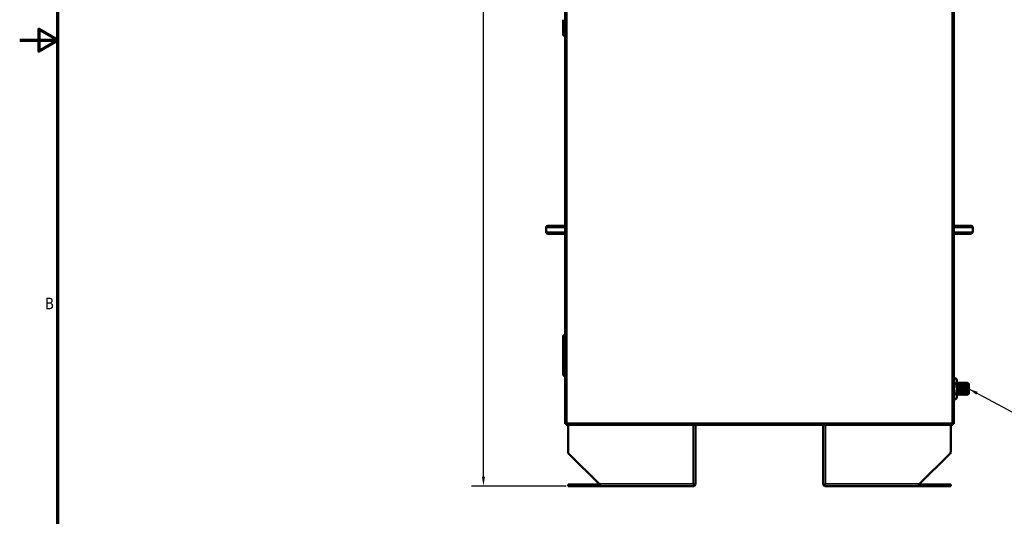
# Model space of a CAD drawing. Header units: inches. Extents: x 1 to 203, y 4 to 128.
# Tile 10 of 66: x 1 to 62, y 36 to 67. Entities that reach past the tile are written whole.
import ezdxf

# ---------------------------------------------------------------- set-up
doc = ezdxf.new("R2010")
doc.units = ezdxf.units.IN
doc.header["$LTSCALE"] = 6
doc.header["$MEASUREMENT"] = 0
for name, color, linetype, lineweight in [('Border (ANSI)', 7, 'Continuous', 70), ('Dimension (ANSI)', 7, 'Continuous', 25), ('Symbol (ANSI)', 7, 'Continuous', 25), ('Visible (ANSI)', 7, 'Continuous', 50), ('Visible Narrow (ANSI)', 7, 'Continuous', 35)]:
    doc.layers.add(name, color=color, linetype=linetype, lineweight=lineweight)
doc.styles.add('Dimension Text', font='tahoma.ttf')
doc.styles.add('Note Text (ANSI)', font='tahoma.ttf')
doc.dimstyles.new('Default (ANSI)$7', dxfattribs={"dimscale": 6, "dimtxt": 0.12, "dimasz": 0.098425, "dimexe": 0.125, "dimexo": 0.0625, "dimgap": 0.031496, "dimtad": 0, "dimtih": 1, "dimtoh": 1, "dimrnd": 1e-08, "dimzin": 4, "dimdsep": 46, "dimtxsty": 'Note Text (ANSI)', "dimcen": 0.09, "dimdle": 0.393701, "dimclrd": 256, "dimclre": 256, "dimclrt": 256, "dimadec": 0, "dimazin": 1, "dimtfac": 1, "dimtofl": 0, "dimtmove": 0, "dimatfit": 3, "dimfxl": 1, "dimtolj": 1, "dimtzin": 4, "dimlwd": -1, "dimlwe": -1, "dimarcsym": 0})
doc.dimstyles.new('Dual Dimension', dxfattribs={"dimscale": 6, "dimtxt": 0.12, "dimasz": 0.098425, "dimexe": 0.125, "dimexo": 0.0625, "dimgap": 0.031496, "dimtad": 0, "dimtih": 1, "dimtoh": 1, "dimrnd": 1e-08, "dimzin": 4, "dimdsep": 46, "dimtxsty": 'Dimension Text', "dimcen": 0.09, "dimdle": 0.393701, "dimclrd": 256, "dimclre": 256, "dimclrt": 256, "dimadec": 0, "dimazin": 1, "dimtfac": 1, "dimtofl": 0, "dimtmove": 0, "dimatfit": 3, "dimfxl": 1, "dimtolj": 1, "dimtzin": 4, "dimlwd": -1, "dimlwe": -1, "dimarcsym": 0})

# ---------------------------------------------------------------- blocks, each defined once
blk = doc.blocks.new('Borders Default Border')
at = {"layer": 'Border (ANSI)', "flags": 128}
for points in [[(0.5, 1), (0.5, 21), (33.5, 21), (33.5, 1), (0.5, 1)], [(0.1, 11), (0.5, 11), (0.3, 11.115), (0.3, 10.885), (0.5, 11)]]:
    blk.add_lwpolyline(points, dxfattribs=at)
at = {"layer": 'Border (ANSI)', "insert": (0.363, 8.19), "char_height": 0.12, "attachment_point": 7, "style": 'Dimension Text'}
blk.add_mtext('B', dxfattribs=at)
blk = doc.blocks.new('*D9')
at = {"layer": 'Defpoints', "color": 0, "transparency": 16777216}
for p in [(29.681, 114.287), (34.875, 114.287), (35.235, 38.057)]:
    blk.add_point(p, dxfattribs=at)
at = {"layer": 'Dimension (ANSI)', "transparency": 16777216}
for p, q in [((34.5, 114.287), (28.931, 114.287)), ((29.681, 113.697), (29.681, 77.773)), ((29.681, 38.648), (29.681, 74.54)), ((34.86, 38.057), (28.931, 38.057))]:
    blk.add_line(p, q, dxfattribs=at)
for points in [[(29.582, 113.697), (29.779, 113.697), (29.681, 114.287)], [(29.582, 38.648), (29.779, 38.648), (29.681, 38.057)]]:
    blk.add_solid(points, dxfattribs=at)
at = {"layer": 'Dimension (ANSI)', "transparency": 16777216, "insert": (29.681, 76.156), "char_height": 0.72, "attachment_point": 5, "style": 'Dimension Text'}
blk.add_mtext('\\A1;{\\H3.0x;(}\\S76.23^ 1936.3 mm;{\\H3.0x;)}', dxfattribs=at)

msp = doc.modelspace()

# ---------------------------------------------------------------- linework, layer by layer
at = {"layer": 'Visible (ANSI)'}
for p, q in [((34.801, 41.963), (34.801, 114.213)), ((59.184, 114.213), (59.184, 41.963)), ((34.684, 67.283), (34.684, 66.783)), ((34.801, 66.783), (34.684, 66.783)), ((34.684, 66.783), (34.684, 66.283)), ((34.801, 66.783), (34.684, 66.783)), ((34.801, 66.283), (34.684, 66.283)), ((34.488, 54.369), (33.71, 54.369)), ((34.488, 54.369), (34.801, 54.369)), ((59.184, 54.369), (59.482, 54.369)), ((60.26, 54.369), (59.482, 54.369)), ((33.61, 54.269), (33.61, 53.969)), ((33.71, 53.869), (34.488, 53.869)), ((34.488, 53.869), (34.801, 53.869)), ((59.184, 53.869), (59.482, 53.869)), ((59.482, 53.869), (60.26, 53.869)), ((60.36, 54.269), (60.36, 53.969)), ((34.801, 47.483), (34.684, 47.483)), ((34.684, 47.483), (34.684, 46.983)), ((34.801, 46.983), (34.684, 46.983)), ((34.801, 46.983), (34.684, 46.983)), ((34.684, 46.983), (34.684, 46.483)), ((34.801, 46.483), (34.684, 46.483)), ((34.684, 46.483), (34.684, 45.983)), ((34.801, 46.483), (34.684, 46.483)), ((34.801, 45.983), (34.684, 45.983)), ((34.801, 45.983), (34.684, 45.983)), ((34.684, 45.983), (34.684, 45.483)), ((34.801, 45.483), (34.684, 45.483)), ((34.684, 45.483), (34.684, 44.983)), ((34.801, 45.483), (34.684, 45.483)), ((34.801, 44.983), (34.684, 44.983)), ((59.31, 44.8), (59.184, 44.8)), ((59.31, 44.476), (59.184, 44.476)), ((59.36, 44.713), (59.31, 44.8)), ((59.36, 44.713), (59.36, 44.638)), ((59.36, 44.638), (59.36, 44.151)), ((59.384, 44.526), (59.391, 44.526)), ((59.423, 44.485), (59.415, 44.485)), ((59.446, 44.526), (59.454, 44.526)), ((59.485, 44.485), (59.478, 44.485)), ((59.509, 44.526), (59.516, 44.526)), ((59.548, 44.485), (59.54, 44.485)), ((59.571, 44.526), (59.579, 44.526)), ((59.61, 44.485), (59.603, 44.485)), ((59.634, 44.526), (59.641, 44.526)), ((59.673, 44.485), (59.665, 44.485)), ((59.696, 44.526), (59.704, 44.526)), ((59.735, 44.485), (59.728, 44.485)), ((59.759, 44.526), (59.766, 44.526)), ((59.798, 44.485), (59.79, 44.485)), ((59.821, 44.526), (59.829, 44.526)), ((59.86, 44.485), (59.853, 44.485)), ((59.884, 44.526), (59.891, 44.526)), ((59.923, 44.485), (59.915, 44.485)), ((59.946, 44.526), (59.954, 44.526)), ((59.985, 44.485), (59.978, 44.485)), ((60.009, 44.526), (60.016, 44.526)), ((60.048, 44.485), (60.04, 44.485)), ((60.11, 44.463), (60.062, 44.511)), ((60.11, 44.463), (60.11, 43.838)), ((59.36, 43.664), (59.36, 44.151)), ((60.11, 43.838), (60.082, 43.811)), ((59.31, 43.826), (59.184, 43.826)), ((59.31, 43.501), (59.184, 43.501)), ((59.36, 43.588), (59.31, 43.501)), ((59.36, 43.664), (59.36, 43.588)), ((59.391, 43.817), (59.384, 43.817)), ((59.415, 43.776), (59.423, 43.776)), ((59.454, 43.817), (59.446, 43.817)), ((59.477, 43.776), (59.485, 43.776)), ((59.516, 43.817), (59.509, 43.817)), ((59.54, 43.776), (59.548, 43.776)), ((59.579, 43.817), (59.571, 43.817)), ((59.602, 43.776), (59.61, 43.776)), ((59.641, 43.817), (59.634, 43.817)), ((59.665, 43.776), (59.673, 43.776)), ((59.704, 43.817), (59.696, 43.817)), ((59.727, 43.776), (59.735, 43.776)), ((59.766, 43.817), (59.759, 43.817)), ((59.79, 43.776), (59.798, 43.776)), ((59.829, 43.817), (59.821, 43.817)), ((59.852, 43.776), (59.86, 43.776)), ((59.891, 43.817), (59.884, 43.817)), ((59.915, 43.776), (59.923, 43.776)), ((59.954, 43.817), (59.946, 43.817)), ((59.977, 43.776), (59.985, 43.776)), ((60.016, 43.817), (60.009, 43.817)), ((60.04, 43.776), (60.048, 43.776)), ((60.079, 43.817), (60.071, 43.817)), ((60.082, 43.811), (60.078, 43.817)), ((34.914, 42.003), (34.875, 41.963)), ((34.875, 41.963), (34.914, 42.002)), ((34.914, 42.003), (34.915, 42.003)), ((34.914, 42.002), (34.915, 42.003)), ((34.914, 42.003), (34.914, 42.003)), ((34.915, 42.003), (34.915, 42.003)), ((59.071, 42.003), (59.071, 42.003)), ((59.071, 42.003), (59.071, 42.003)), ((59.071, 42.003), (59.071, 42.003)), ((59.071, 42.003), (59.071, 42.002)), ((59.11, 41.963), (59.071, 42.003)), ((59.071, 42.002), (59.11, 41.963)), ((34.844, 41.963), (34.801, 41.963)), ((34.875, 41.963), (34.844, 41.963)), ((34.875, 41.964), (34.875, 41.963)), ((34.875, 41.963), (34.875, 41.963)), ((34.875, 41.963), (34.875, 41.963)), ((34.875, 41.963), (34.875, 41.963)), ((34.875, 41.963), (34.875, 41.932)), ((34.875, 41.932), (34.875, 41.889)), ((59.11, 41.889), (34.875, 41.889)), ((34.985, 40.224), (34.985, 41.889)), ((42.985, 38.161), (42.985, 41.889)), ((50.985, 38.161), (50.985, 41.889)), ((58.985, 40.224), (58.985, 41.889)), ((59.11, 41.964), (59.11, 41.963)), ((59.11, 41.963), (59.11, 41.963)), ((59.11, 41.963), (59.11, 41.963)), ((59.11, 41.963), (59.11, 41.963)), ((59.11, 41.963), (59.142, 41.963)), ((59.11, 41.963), (59.11, 41.932)), ((59.11, 41.932), (59.11, 41.889)), ((59.142, 41.963), (59.184, 41.963)), ((35.06, 40.045), (36.945, 38.2)), ((58.91, 40.045), (57.025, 38.2)), ((34.985, 38.161), (35.235, 38.161)), ((34.985, 38.057), (34.985, 38.161)), ((34.985, 38.057), (35.235, 38.057)), ((36.923, 38.161), (35.235, 38.161)), ((36.923, 38.057), (35.235, 38.057)), ((36.923, 38.161), (36.963, 38.161)), ((36.923, 38.057), (36.923, 38.161)), ((36.995, 38.057), (36.923, 38.057)), ((42.881, 38.057), (36.995, 38.057)), ((42.881, 38.161), (42.842, 38.2)), ((42.881, 38.161), (42.842, 38.2)), ((42.985, 38.161), (42.881, 38.161)), ((42.881, 38.057), (42.881, 38.161)), ((50.985, 38.161), (51.089, 38.161)), ((51.089, 38.161), (51.129, 38.2)), ((51.089, 38.161), (51.129, 38.2)), ((51.089, 38.057), (51.089, 38.161)), ((56.975, 38.057), (51.089, 38.057)), ((57.048, 38.057), (56.976, 38.057)), ((57.008, 38.161), (57.048, 38.161)), ((58.735, 38.161), (57.048, 38.161)), ((57.048, 38.057), (57.048, 38.161)), ((58.735, 38.057), (57.048, 38.057)), ((58.735, 38.161), (58.985, 38.161)), ((58.735, 38.057), (58.985, 38.057)), ((58.985, 38.161), (58.985, 38.057))]:
    msp.add_line(p, q, dxfattribs=at)
for centre, radius, start, end in [((33.71, 54.269), 0.1, 90, 180), ((60.26, 54.269), 0.1, 0, 90), ((33.71, 53.969), 0.1, 180, 270), ((60.26, 53.969), 0.1, 270, 0), ((35.235, 40.224), 0.25, 180, 225.60797), ((58.735, 40.224), 0.25, 314.39203, 0), ((42.842, 38.2), 0.0394, 314.8618, 314.97626), ((42.842, 38.2), 0.143, 285.91475, 344.05253), ((51.129, 38.2), 0.143, 195.94747, 254.08525), ((51.129, 38.2), 0.0394, 225.02374, 225.1382)]:
    msp.add_arc(centre, radius, start, end, dxfattribs=at)
for points, weights in [([(59.36, 44.638), (59.36, 44.713), (59.31, 44.8)], [1.63796447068, 1.63796447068, 1.52036391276]), ([(59.31, 44.476), (59.36, 44.563), (59.36, 44.638)], [1.52036391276, 1.63796447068, 1.63796447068]), ([(59.31, 44.476), (59.36, 44.302), (59.36, 44.151)], [1.52036391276, 1.63796447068, 1.63796447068]), ([(59.36, 44.151), (59.36, 44), (59.31, 43.826)], [1.63796447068, 1.63796447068, 1.52036391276]), ([(59.31, 43.826), (59.36, 43.739), (59.36, 43.664)], [1.52036391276, 1.63796447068, 1.63796447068]), ([(59.36, 43.664), (59.36, 43.588), (59.31, 43.501)], [1.63796447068, 1.63796447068, 1.52036391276]), ([(59.361, 43.776), (59.36, 43.776), (59.36, 43.776)], [0.991733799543, 0.995614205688, 1])]:
    msp.add_rational_spline(points, weights, degree=2, dxfattribs=at)
for points in [[(59.36, 44.486), (59.368, 44.499), (59.375, 44.512), (59.383, 44.526)], [(59.392, 44.526), (59.4, 44.512), (59.407, 44.498), (59.415, 44.485)], [(59.422, 44.485), (59.43, 44.499), (59.438, 44.512), (59.446, 44.526)], [(59.454, 44.526), (59.462, 44.512), (59.47, 44.498), (59.478, 44.485)], [(59.485, 44.485), (59.493, 44.499), (59.5, 44.512), (59.508, 44.526)], [(59.517, 44.526), (59.525, 44.512), (59.532, 44.498), (59.54, 44.485)], [(59.547, 44.485), (59.555, 44.499), (59.563, 44.512), (59.571, 44.526)], [(59.579, 44.526), (59.587, 44.512), (59.595, 44.498), (59.603, 44.485)], [(59.61, 44.485), (59.618, 44.499), (59.625, 44.512), (59.633, 44.526)], [(59.642, 44.526), (59.65, 44.512), (59.657, 44.498), (59.665, 44.485)], [(59.672, 44.485), (59.68, 44.499), (59.688, 44.512), (59.696, 44.526)], [(59.704, 44.526), (59.712, 44.512), (59.72, 44.498), (59.728, 44.485)], [(59.735, 44.485), (59.743, 44.499), (59.75, 44.512), (59.758, 44.526)], [(59.767, 44.526), (59.775, 44.512), (59.782, 44.498), (59.79, 44.485)], [(59.797, 44.485), (59.805, 44.499), (59.813, 44.512), (59.821, 44.526)], [(59.829, 44.526), (59.837, 44.512), (59.845, 44.498), (59.853, 44.485)], [(59.86, 44.485), (59.868, 44.499), (59.875, 44.512), (59.883, 44.526)], [(59.892, 44.526), (59.9, 44.512), (59.907, 44.498), (59.915, 44.485)], [(59.922, 44.485), (59.93, 44.499), (59.938, 44.512), (59.946, 44.526)], [(59.954, 44.526), (59.962, 44.512), (59.97, 44.498), (59.978, 44.485)], [(59.985, 44.485), (59.993, 44.499), (60, 44.512), (60.008, 44.526)], [(60.017, 44.526), (60.025, 44.512), (60.032, 44.498), (60.04, 44.485)], [(60.047, 44.485), (60.052, 44.494), (60.057, 44.502), (60.062, 44.511)], [(59.384, 43.817), (59.376, 43.803), (59.368, 43.79), (59.361, 43.776)], [(59.414, 43.776), (59.407, 43.79), (59.399, 43.803), (59.391, 43.817)], [(59.446, 43.817), (59.439, 43.803), (59.431, 43.79), (59.423, 43.776)], [(59.477, 43.776), (59.469, 43.79), (59.461, 43.803), (59.453, 43.817)], [(59.509, 43.817), (59.501, 43.803), (59.493, 43.79), (59.486, 43.776)], [(59.539, 43.776), (59.532, 43.79), (59.524, 43.803), (59.516, 43.817)], [(59.571, 43.817), (59.564, 43.803), (59.556, 43.79), (59.548, 43.776)], [(59.602, 43.776), (59.594, 43.79), (59.586, 43.803), (59.578, 43.817)], [(59.634, 43.817), (59.626, 43.803), (59.618, 43.79), (59.611, 43.776)], [(59.664, 43.776), (59.657, 43.79), (59.649, 43.803), (59.641, 43.817)], [(59.696, 43.817), (59.689, 43.803), (59.681, 43.79), (59.673, 43.776)], [(59.727, 43.776), (59.719, 43.79), (59.711, 43.803), (59.703, 43.817)], [(59.759, 43.817), (59.751, 43.803), (59.743, 43.79), (59.736, 43.776)], [(59.789, 43.776), (59.782, 43.79), (59.774, 43.803), (59.766, 43.817)], [(59.821, 43.817), (59.814, 43.803), (59.806, 43.79), (59.798, 43.776)], [(59.852, 43.776), (59.844, 43.79), (59.836, 43.803), (59.828, 43.817)], [(59.884, 43.817), (59.876, 43.803), (59.868, 43.79), (59.861, 43.776)], [(59.914, 43.776), (59.907, 43.79), (59.899, 43.803), (59.891, 43.817)], [(59.946, 43.817), (59.939, 43.803), (59.931, 43.79), (59.923, 43.776)], [(59.977, 43.776), (59.969, 43.79), (59.961, 43.803), (59.953, 43.817)], [(60.009, 43.817), (60.001, 43.803), (59.993, 43.79), (59.986, 43.776)], [(60.039, 43.776), (60.032, 43.79), (60.024, 43.803), (60.016, 43.817)], [(60.049, 43.777), (60.048, 43.777), (60.048, 43.776), (60.048, 43.776)], [(60.071, 43.817), (60.064, 43.803), (60.056, 43.79), (60.049, 43.777)], [(34.844, 41.963), (34.864, 41.977), (34.889, 41.99), (34.914, 42.003)], [(34.875, 41.932), (34.888, 41.952), (34.901, 41.977), (34.914, 42.002)], [(59.142, 41.963), (59.122, 41.977), (59.097, 41.99), (59.071, 42.003)], [(59.11, 41.932), (59.097, 41.952), (59.084, 41.977), (59.071, 42.002)], [(36.945, 38.2), (36.958, 38.17), (36.972, 38.14), (36.985, 38.116)], [(36.995, 38.057), (36.995, 38.057), (36.995, 38.057), (36.995, 38.057)], [(56.976, 38.057), (56.976, 38.057), (56.975, 38.057), (56.975, 38.057)], [(56.985, 38.116), (56.999, 38.14), (57.012, 38.17), (57.025, 38.2)]]:
    msp.add_open_spline(points, degree=3, dxfattribs=at)
for points, weights, knots in [([(59.391, 43.817), (59.387, 43.823), (59.384, 43.914), (59.38, 44.012), (59.376, 44.151), (59.372, 44.289), (59.368, 44.387), (59.364, 44.485), (59.36, 44.485)], [0.990788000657, 0.928804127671, 1, 0.923879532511, 1, 0.923879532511, 1, 0.923879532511, 1], [0.48032347, 0.48032347, 0.48032347, 0.485, 0.485, 0.49, 0.49, 0.495, 0.495, 0.5, 0.5, 0.5]), ([(59.415, 43.776), (59.411, 43.776), (59.407, 43.886), (59.403, 43.996), (59.399, 44.151), (59.395, 44.306), (59.391, 44.416), (59.387, 44.526), (59.384, 44.526), (59.383, 44.526), (59.383, 44.526)], [1, 0.923879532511, 1, 0.923879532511, 1, 0.923879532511, 1, 0.923879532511, 1, 0.995614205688, 0.991733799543], [0.48, 0.48, 0.48, 0.485, 0.485, 0.49, 0.49, 0.495, 0.495, 0.5, 0.5, 0.50028808, 0.50028808, 0.50028808]), ([(59.423, 43.776), (59.423, 43.776), (59.423, 43.776), (59.419, 43.776), (59.415, 43.886), (59.411, 43.996), (59.407, 44.151), (59.403, 44.306), (59.399, 44.416), (59.395, 44.526), (59.391, 44.526)], [0.991733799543, 0.995614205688, 1, 0.923879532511, 1, 0.923879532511, 1, 0.923879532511, 1, 0.923879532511, 1], [0.43971192, 0.43971192, 0.43971192, 0.44, 0.44, 0.445, 0.445, 0.45, 0.45, 0.455, 0.455, 0.46, 0.46, 0.46]), ([(59.446, 43.817), (59.442, 43.817), (59.438, 43.914), (59.434, 44.012), (59.43, 44.151), (59.427, 44.289), (59.423, 44.387), (59.419, 44.478), (59.415, 44.485)], [1, 0.923879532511, 1, 0.923879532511, 1, 0.923879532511, 1, 0.928804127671, 0.990788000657], [0.44, 0.44, 0.44, 0.445, 0.445, 0.45, 0.45, 0.455, 0.455, 0.45967653, 0.45967653, 0.45967653]), ([(59.453, 43.817), (59.45, 43.823), (59.446, 43.914), (59.442, 44.012), (59.438, 44.151), (59.434, 44.289), (59.43, 44.387), (59.427, 44.485), (59.423, 44.485)], [0.990788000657, 0.928804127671, 1, 0.923879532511, 1, 0.923879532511, 1, 0.923879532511, 1], [0.44032347, 0.44032347, 0.44032347, 0.445, 0.445, 0.45, 0.45, 0.455, 0.455, 0.46, 0.46, 0.46]), ([(59.477, 43.776), (59.473, 43.776), (59.469, 43.886), (59.466, 43.996), (59.462, 44.151), (59.458, 44.306), (59.454, 44.416), (59.45, 44.526), (59.446, 44.526), (59.446, 44.526), (59.446, 44.526)], [1, 0.923879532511, 1, 0.923879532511, 1, 0.923879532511, 1, 0.923879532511, 1, 0.995614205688, 0.991733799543], [0.44, 0.44, 0.44, 0.445, 0.445, 0.45, 0.45, 0.455, 0.455, 0.46, 0.46, 0.46028808, 0.46028808, 0.46028808]), ([(59.486, 43.776), (59.485, 43.776), (59.485, 43.776), (59.481, 43.776), (59.477, 43.886), (59.473, 43.996), (59.469, 44.151), (59.466, 44.306), (59.462, 44.416), (59.458, 44.526), (59.454, 44.526)], [0.991733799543, 0.995614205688, 1, 0.923879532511, 1, 0.923879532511, 1, 0.923879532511, 1, 0.923879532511, 1], [0.39971192, 0.39971192, 0.39971192, 0.4, 0.4, 0.405, 0.405, 0.41, 0.41, 0.415, 0.415, 0.42, 0.42, 0.42]), ([(59.509, 43.817), (59.505, 43.817), (59.501, 43.914), (59.497, 44.012), (59.493, 44.151), (59.489, 44.289), (59.485, 44.387), (59.481, 44.478), (59.478, 44.485)], [1, 0.923879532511, 1, 0.923879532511, 1, 0.923879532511, 1, 0.928804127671, 0.990788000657], [0.4, 0.4, 0.4, 0.405, 0.405, 0.41, 0.41, 0.415, 0.415, 0.41967653, 0.41967653, 0.41967653]), ([(59.516, 43.817), (59.512, 43.823), (59.509, 43.914), (59.505, 44.012), (59.501, 44.151), (59.497, 44.289), (59.493, 44.387), (59.489, 44.485), (59.485, 44.485)], [0.990788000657, 0.928804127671, 1, 0.923879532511, 1, 0.923879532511, 1, 0.923879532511, 1], [0.40032347, 0.40032347, 0.40032347, 0.405, 0.405, 0.41, 0.41, 0.415, 0.415, 0.42, 0.42, 0.42]), ([(59.54, 43.776), (59.536, 43.776), (59.532, 43.886), (59.528, 43.996), (59.524, 44.151), (59.52, 44.306), (59.516, 44.416), (59.512, 44.526), (59.509, 44.526), (59.508, 44.526), (59.508, 44.526)], [1, 0.923879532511, 1, 0.923879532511, 1, 0.923879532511, 1, 0.923879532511, 1, 0.995614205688, 0.991733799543], [0.4, 0.4, 0.4, 0.405, 0.405, 0.41, 0.41, 0.415, 0.415, 0.42, 0.42, 0.42028808, 0.42028808, 0.42028808]), ([(59.548, 43.776), (59.548, 43.776), (59.548, 43.776), (59.544, 43.776), (59.54, 43.886), (59.536, 43.996), (59.532, 44.151), (59.528, 44.306), (59.524, 44.416), (59.52, 44.526), (59.516, 44.526)], [0.991733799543, 0.995614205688, 1, 0.923879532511, 1, 0.923879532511, 1, 0.923879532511, 1, 0.923879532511, 1], [0.35971192, 0.35971192, 0.35971192, 0.36, 0.36, 0.365, 0.365, 0.37, 0.37, 0.375, 0.375, 0.38, 0.38, 0.38]), ([(59.571, 43.817), (59.567, 43.817), (59.563, 43.914), (59.559, 44.012), (59.555, 44.151), (59.552, 44.289), (59.548, 44.387), (59.544, 44.478), (59.54, 44.485)], [1, 0.923879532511, 1, 0.923879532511, 1, 0.923879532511, 1, 0.928804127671, 0.990788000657], [0.36, 0.36, 0.36, 0.365, 0.365, 0.37, 0.37, 0.375, 0.375, 0.37967653, 0.37967653, 0.37967653]), ([(59.578, 43.817), (59.575, 43.823), (59.571, 43.914), (59.567, 44.012), (59.563, 44.151), (59.559, 44.289), (59.555, 44.387), (59.552, 44.485), (59.548, 44.485)], [0.990788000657, 0.928804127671, 1, 0.923879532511, 1, 0.923879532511, 1, 0.923879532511, 1], [0.36032347, 0.36032347, 0.36032347, 0.365, 0.365, 0.37, 0.37, 0.375, 0.375, 0.38, 0.38, 0.38]), ([(59.602, 43.776), (59.598, 43.776), (59.594, 43.886), (59.591, 43.996), (59.587, 44.151), (59.583, 44.306), (59.579, 44.416), (59.575, 44.526), (59.571, 44.526), (59.571, 44.526), (59.571, 44.526)], [1, 0.923879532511, 1, 0.923879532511, 1, 0.923879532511, 1, 0.923879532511, 1, 0.995614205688, 0.991733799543], [0.36, 0.36, 0.36, 0.365, 0.365, 0.37, 0.37, 0.375, 0.375, 0.38, 0.38, 0.38028808, 0.38028808, 0.38028808]), ([(59.611, 43.776), (59.61, 43.776), (59.61, 43.776), (59.606, 43.776), (59.602, 43.886), (59.598, 43.996), (59.594, 44.151), (59.591, 44.306), (59.587, 44.416), (59.583, 44.526), (59.579, 44.526)], [0.991733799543, 0.995614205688, 1, 0.923879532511, 1, 0.923879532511, 1, 0.923879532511, 1, 0.923879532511, 1], [0.31971192, 0.31971192, 0.31971192, 0.32, 0.32, 0.325, 0.325, 0.33, 0.33, 0.335, 0.335, 0.34, 0.34, 0.34]), ([(59.634, 43.817), (59.63, 43.817), (59.626, 43.914), (59.622, 44.012), (59.618, 44.151), (59.614, 44.289), (59.61, 44.387), (59.606, 44.478), (59.603, 44.485)], [1, 0.923879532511, 1, 0.923879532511, 1, 0.923879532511, 1, 0.928804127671, 0.990788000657], [0.32, 0.32, 0.32, 0.325, 0.325, 0.33, 0.33, 0.335, 0.335, 0.33967653, 0.33967653, 0.33967653]), ([(59.641, 43.817), (59.637, 43.823), (59.634, 43.914), (59.63, 44.012), (59.626, 44.151), (59.622, 44.289), (59.618, 44.387), (59.614, 44.485), (59.61, 44.485)], [0.990788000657, 0.928804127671, 1, 0.923879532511, 1, 0.923879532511, 1, 0.923879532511, 1], [0.32032347, 0.32032347, 0.32032347, 0.325, 0.325, 0.33, 0.33, 0.335, 0.335, 0.34, 0.34, 0.34]), ([(59.665, 43.776), (59.661, 43.776), (59.657, 43.886), (59.653, 43.996), (59.649, 44.151), (59.645, 44.306), (59.641, 44.416), (59.637, 44.526), (59.634, 44.526), (59.633, 44.526), (59.633, 44.526)], [1, 0.923879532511, 1, 0.923879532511, 1, 0.923879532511, 1, 0.923879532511, 1, 0.995614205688, 0.991733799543], [0.32, 0.32, 0.32, 0.325, 0.325, 0.33, 0.33, 0.335, 0.335, 0.34, 0.34, 0.34028808, 0.34028808, 0.34028808]), ([(59.673, 43.776), (59.673, 43.776), (59.673, 43.776), (59.669, 43.776), (59.665, 43.886), (59.661, 43.996), (59.657, 44.151), (59.653, 44.306), (59.649, 44.416), (59.645, 44.526), (59.641, 44.526)], [0.991733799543, 0.995614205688, 1, 0.923879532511, 1, 0.923879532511, 1, 0.923879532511, 1, 0.923879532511, 1], [0.27971192, 0.27971192, 0.27971192, 0.28, 0.28, 0.285, 0.285, 0.29, 0.29, 0.295, 0.295, 0.3, 0.3, 0.3]), ([(59.696, 43.817), (59.692, 43.817), (59.688, 43.914), (59.684, 44.012), (59.68, 44.151), (59.677, 44.289), (59.673, 44.387), (59.669, 44.478), (59.665, 44.485)], [1, 0.923879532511, 1, 0.923879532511, 1, 0.923879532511, 1, 0.928804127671, 0.990788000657], [0.28, 0.28, 0.28, 0.285, 0.285, 0.29, 0.29, 0.295, 0.295, 0.29967653, 0.29967653, 0.29967653]), ([(59.703, 43.817), (59.7, 43.823), (59.696, 43.914), (59.692, 44.012), (59.688, 44.151), (59.684, 44.289), (59.68, 44.387), (59.677, 44.485), (59.673, 44.485)], [0.990788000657, 0.928804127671, 1, 0.923879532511, 1, 0.923879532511, 1, 0.923879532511, 1], [0.28032347, 0.28032347, 0.28032347, 0.285, 0.285, 0.29, 0.29, 0.295, 0.295, 0.3, 0.3, 0.3]), ([(59.727, 43.776), (59.723, 43.776), (59.719, 43.886), (59.716, 43.996), (59.712, 44.151), (59.708, 44.306), (59.704, 44.416), (59.7, 44.526), (59.696, 44.526), (59.696, 44.526), (59.696, 44.526)], [1, 0.923879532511, 1, 0.923879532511, 1, 0.923879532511, 1, 0.923879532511, 1, 0.995614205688, 0.991733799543], [0.28, 0.28, 0.28, 0.285, 0.285, 0.29, 0.29, 0.295, 0.295, 0.3, 0.3, 0.30028808, 0.30028808, 0.30028808]), ([(59.736, 43.776), (59.735, 43.776), (59.735, 43.776), (59.731, 43.776), (59.727, 43.886), (59.723, 43.996), (59.719, 44.151), (59.716, 44.306), (59.712, 44.416), (59.708, 44.526), (59.704, 44.526)], [0.991733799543, 0.995614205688, 1, 0.923879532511, 1, 0.923879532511, 1, 0.923879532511, 1, 0.923879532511, 1], [0.23971192, 0.23971192, 0.23971192, 0.24, 0.24, 0.245, 0.245, 0.25, 0.25, 0.255, 0.255, 0.26, 0.26, 0.26]), ([(59.759, 43.817), (59.755, 43.817), (59.751, 43.914), (59.747, 44.012), (59.743, 44.151), (59.739, 44.289), (59.735, 44.387), (59.731, 44.478), (59.728, 44.485)], [1, 0.923879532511, 1, 0.923879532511, 1, 0.923879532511, 1, 0.928804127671, 0.990788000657], [0.24, 0.24, 0.24, 0.245, 0.245, 0.25, 0.25, 0.255, 0.255, 0.25967653, 0.25967653, 0.25967653]), ([(59.766, 43.817), (59.762, 43.823), (59.759, 43.914), (59.755, 44.012), (59.751, 44.151), (59.747, 44.289), (59.743, 44.387), (59.739, 44.485), (59.735, 44.485)], [0.990788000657, 0.928804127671, 1, 0.923879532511, 1, 0.923879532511, 1, 0.923879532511, 1], [0.24032347, 0.24032347, 0.24032347, 0.245, 0.245, 0.25, 0.25, 0.255, 0.255, 0.26, 0.26, 0.26]), ([(59.79, 43.776), (59.786, 43.776), (59.782, 43.886), (59.778, 43.996), (59.774, 44.151), (59.77, 44.306), (59.766, 44.416), (59.762, 44.526), (59.759, 44.526), (59.758, 44.526), (59.758, 44.526)], [1, 0.923879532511, 1, 0.923879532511, 1, 0.923879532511, 1, 0.923879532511, 1, 0.995614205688, 0.991733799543], [0.24, 0.24, 0.24, 0.245, 0.245, 0.25, 0.25, 0.255, 0.255, 0.26, 0.26, 0.26028808, 0.26028808, 0.26028808]), ([(59.798, 43.776), (59.798, 43.776), (59.798, 43.776), (59.794, 43.776), (59.79, 43.886), (59.786, 43.996), (59.782, 44.151), (59.778, 44.306), (59.774, 44.416), (59.77, 44.526), (59.766, 44.526)], [0.991733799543, 0.995614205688, 1, 0.923879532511, 1, 0.923879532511, 1, 0.923879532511, 1, 0.923879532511, 1], [0.19971192, 0.19971192, 0.19971192, 0.2, 0.2, 0.205, 0.205, 0.21, 0.21, 0.215, 0.215, 0.22, 0.22, 0.22]), ([(59.821, 43.817), (59.817, 43.817), (59.813, 43.914), (59.809, 44.012), (59.805, 44.151), (59.802, 44.289), (59.798, 44.387), (59.794, 44.478), (59.79, 44.485)], [1, 0.923879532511, 1, 0.923879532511, 1, 0.923879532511, 1, 0.928804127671, 0.990788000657], [0.2, 0.2, 0.2, 0.205, 0.205, 0.21, 0.21, 0.215, 0.215, 0.21967653, 0.21967653, 0.21967653]), ([(59.828, 43.817), (59.825, 43.823), (59.821, 43.914), (59.817, 44.012), (59.813, 44.151), (59.809, 44.289), (59.805, 44.387), (59.802, 44.485), (59.798, 44.485)], [0.990788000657, 0.928804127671, 1, 0.923879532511, 1, 0.923879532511, 1, 0.923879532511, 1], [0.20032347, 0.20032347, 0.20032347, 0.205, 0.205, 0.21, 0.21, 0.215, 0.215, 0.22, 0.22, 0.22]), ([(59.852, 43.776), (59.848, 43.776), (59.844, 43.886), (59.841, 43.996), (59.837, 44.151), (59.833, 44.306), (59.829, 44.416), (59.825, 44.526), (59.821, 44.526), (59.821, 44.526), (59.821, 44.526)], [1, 0.923879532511, 1, 0.923879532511, 1, 0.923879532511, 1, 0.923879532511, 1, 0.995614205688, 0.991733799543], [0.2, 0.2, 0.2, 0.205, 0.205, 0.21, 0.21, 0.215, 0.215, 0.22, 0.22, 0.22028808, 0.22028808, 0.22028808]), ([(59.861, 43.776), (59.86, 43.776), (59.86, 43.776), (59.856, 43.776), (59.852, 43.886), (59.848, 43.996), (59.844, 44.151), (59.841, 44.306), (59.837, 44.416), (59.833, 44.526), (59.829, 44.526)], [0.991733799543, 0.995614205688, 1, 0.923879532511, 1, 0.923879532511, 1, 0.923879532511, 1, 0.923879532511, 1], [0.15971192, 0.15971192, 0.15971192, 0.16, 0.16, 0.165, 0.165, 0.17, 0.17, 0.175, 0.175, 0.18, 0.18, 0.18]), ([(59.884, 43.817), (59.88, 43.817), (59.876, 43.914), (59.872, 44.012), (59.868, 44.151), (59.864, 44.289), (59.86, 44.387), (59.856, 44.478), (59.853, 44.485)], [1, 0.923879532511, 1, 0.923879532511, 1, 0.923879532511, 1, 0.928804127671, 0.990788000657], [0.16, 0.16, 0.16, 0.165, 0.165, 0.17, 0.17, 0.175, 0.175, 0.17967653, 0.17967653, 0.17967653]), ([(59.891, 43.817), (59.887, 43.823), (59.884, 43.914), (59.88, 44.012), (59.876, 44.151), (59.872, 44.289), (59.868, 44.387), (59.864, 44.485), (59.86, 44.485)], [0.990788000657, 0.928804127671, 1, 0.923879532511, 1, 0.923879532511, 1, 0.923879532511, 1], [0.16032347, 0.16032347, 0.16032347, 0.165, 0.165, 0.17, 0.17, 0.175, 0.175, 0.18, 0.18, 0.18]), ([(59.915, 43.776), (59.911, 43.776), (59.907, 43.886), (59.903, 43.996), (59.899, 44.151), (59.895, 44.306), (59.891, 44.416), (59.887, 44.526), (59.884, 44.526), (59.883, 44.526), (59.883, 44.526)], [1, 0.923879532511, 1, 0.923879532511, 1, 0.923879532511, 1, 0.923879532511, 1, 0.995614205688, 0.991733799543], [0.16, 0.16, 0.16, 0.165, 0.165, 0.17, 0.17, 0.175, 0.175, 0.18, 0.18, 0.18028808, 0.18028808, 0.18028808]), ([(59.923, 43.776), (59.923, 43.776), (59.923, 43.776), (59.919, 43.776), (59.915, 43.886), (59.911, 43.996), (59.907, 44.151), (59.903, 44.306), (59.899, 44.416), (59.895, 44.526), (59.891, 44.526)], [0.991733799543, 0.995614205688, 1, 0.923879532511, 1, 0.923879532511, 1, 0.923879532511, 1, 0.923879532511, 1], [0.11971192, 0.11971192, 0.11971192, 0.12, 0.12, 0.125, 0.125, 0.13, 0.13, 0.135, 0.135, 0.14, 0.14, 0.14]), ([(59.946, 43.817), (59.942, 43.817), (59.938, 43.914), (59.934, 44.012), (59.93, 44.151), (59.927, 44.289), (59.923, 44.387), (59.919, 44.478), (59.915, 44.485)], [1, 0.923879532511, 1, 0.923879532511, 1, 0.923879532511, 1, 0.928804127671, 0.990788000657], [0.12, 0.12, 0.12, 0.125, 0.125, 0.13, 0.13, 0.135, 0.135, 0.13967653, 0.13967653, 0.13967653]), ([(59.953, 43.817), (59.95, 43.823), (59.946, 43.914), (59.942, 44.012), (59.938, 44.151), (59.934, 44.289), (59.93, 44.387), (59.927, 44.485), (59.923, 44.485)], [0.990788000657, 0.928804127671, 1, 0.923879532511, 1, 0.923879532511, 1, 0.923879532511, 1], [0.12032347, 0.12032347, 0.12032347, 0.125, 0.125, 0.13, 0.13, 0.135, 0.135, 0.14, 0.14, 0.14]), ([(59.977, 43.776), (59.973, 43.776), (59.969, 43.886), (59.966, 43.996), (59.962, 44.151), (59.958, 44.306), (59.954, 44.416), (59.95, 44.526), (59.946, 44.526), (59.946, 44.526), (59.946, 44.526)], [1, 0.923879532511, 1, 0.923879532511, 1, 0.923879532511, 1, 0.923879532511, 1, 0.995614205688, 0.991733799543], [0.12, 0.12, 0.12, 0.125, 0.125, 0.13, 0.13, 0.135, 0.135, 0.14, 0.14, 0.14028808, 0.14028808, 0.14028808]), ([(59.986, 43.776), (59.985, 43.776), (59.985, 43.776), (59.981, 43.776), (59.977, 43.886), (59.973, 43.996), (59.969, 44.151), (59.966, 44.306), (59.962, 44.416), (59.958, 44.526), (59.954, 44.526)], [0.991733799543, 0.995614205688, 1, 0.923879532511, 1, 0.923879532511, 1, 0.923879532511, 1, 0.923879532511, 1], [0.07971192, 0.07971192, 0.07971192, 0.08, 0.08, 0.085, 0.085, 0.09, 0.09, 0.095, 0.095, 0.1, 0.1, 0.1]), ([(60.009, 43.817), (60.005, 43.817), (60.001, 43.914), (59.997, 44.012), (59.993, 44.151), (59.989, 44.289), (59.985, 44.387), (59.981, 44.478), (59.978, 44.485)], [1, 0.923879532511, 1, 0.923879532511, 1, 0.923879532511, 1, 0.928804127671, 0.990788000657], [0.08, 0.08, 0.08, 0.085, 0.085, 0.09, 0.09, 0.095, 0.095, 0.09967653, 0.09967653, 0.09967653]), ([(60.016, 43.817), (60.012, 43.823), (60.009, 43.914), (60.005, 44.012), (60.001, 44.151), (59.997, 44.289), (59.993, 44.387), (59.989, 44.485), (59.985, 44.485)], [0.990788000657, 0.928804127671, 1, 0.923879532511, 1, 0.923879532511, 1, 0.923879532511, 1], [0.08032347, 0.08032347, 0.08032347, 0.085, 0.085, 0.09, 0.09, 0.095, 0.095, 0.1, 0.1, 0.1]), ([(60.04, 43.776), (60.036, 43.776), (60.032, 43.886), (60.028, 43.996), (60.024, 44.151), (60.02, 44.306), (60.016, 44.416), (60.012, 44.526), (60.009, 44.526), (60.008, 44.526), (60.008, 44.526)], [1, 0.923879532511, 1, 0.923879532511, 1, 0.923879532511, 1, 0.923879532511, 1, 0.995614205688, 0.991733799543], [0.08, 0.08, 0.08, 0.085, 0.085, 0.09, 0.09, 0.095, 0.095, 0.1, 0.1, 0.10028808, 0.10028808, 0.10028808]), ([(60.048, 43.776), (60.044, 43.776), (60.04, 43.886), (60.036, 43.996), (60.032, 44.151), (60.028, 44.306), (60.024, 44.416), (60.02, 44.526), (60.016, 44.526)], [1, 0.923879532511, 1, 0.923879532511, 1, 0.923879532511, 1, 0.923879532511, 1], [0.04, 0.04, 0.04, 0.045, 0.045, 0.05, 0.05, 0.055, 0.055, 0.06, 0.06, 0.06]), ([(60.071, 43.817), (60.067, 43.817), (60.063, 43.914), (60.059, 44.012), (60.055, 44.151), (60.052, 44.289), (60.048, 44.387), (60.044, 44.478), (60.04, 44.485)], [1, 0.923879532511, 1, 0.923879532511, 1, 0.923879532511, 1, 0.928804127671, 0.990788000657], [0.04, 0.04, 0.04, 0.045, 0.045, 0.05, 0.05, 0.055, 0.055, 0.05967653, 0.05967653, 0.05967653]), ([(60.078, 43.817), (60.075, 43.823), (60.071, 43.914), (60.067, 44.012), (60.063, 44.151), (60.059, 44.289), (60.055, 44.387), (60.052, 44.485), (60.048, 44.485)], [0.990788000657, 0.928804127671, 1, 0.923879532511, 1, 0.923879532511, 1, 0.923879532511, 1], [0.04032347, 0.04032347, 0.04032347, 0.045, 0.045, 0.05, 0.05, 0.055, 0.055, 0.06, 0.06, 0.06]), ([(59.384, 43.817), (59.38, 43.817), (59.376, 43.914), (59.372, 44.012), (59.368, 44.151), (59.364, 44.289), (59.36, 44.387)], [1, 0.923879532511, 1, 0.923879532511, 1, 0.923879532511, 1], [0.48, 0.48, 0.48, 0.485, 0.485, 0.49, 0.49, 0.495, 0.495, 0.495])]:
    msp.add_rational_spline(points, weights, degree=2, knots=knots, dxfattribs=at)
for points, knots in [([(60.062, 44.511), (60.062, 44.511), (60.062, 44.511), (60.063, 44.51), (60.064, 44.5), (60.066, 44.463), (60.067, 44.437), (60.068, 44.39), (60.068, 44.372), (60.069, 44.316), (60.07, 44.274), (60.072, 44.185), (60.073, 44.138), (60.074, 44.049), (60.075, 44.007), (60.077, 43.931), (60.077, 43.898), (60.079, 43.847), (60.08, 43.829), (60.081, 43.813), (60.082, 43.81), (60.082, 43.811)], [-3.68089, -3.68089, -3.68089, -3.68089, -3.636043, -3.636043, -3.272475, -3.272475, -2.930796, -2.930796, -2.755734, -2.755734, -2.408039, -2.408039, -2.050315, -2.050315, -1.709562, -1.709562, -1.35835, -1.35835, -1.024453, -1.024453, -0.811214, -0.811214, -0.811214, -0.811214]), ([(36.985, 38.116), (36.987, 38.098), (36.988, 38.083), (36.99, 38.072), (36.992, 38.062), (36.993, 38.057), (36.995, 38.057)], [0, 0, 0, 0, 0.500001, 0.500001, 0.500001, 1, 1, 1, 1]), ([(56.975, 38.057), (56.977, 38.057), (56.979, 38.062), (56.98, 38.072), (56.982, 38.083), (56.983, 38.098), (56.985, 38.116)], [0, 0, 0, 0, 0.5000006, 0.5000006, 0.5000006, 1, 1, 1, 1])]:
    msp.add_open_spline(points, degree=3, knots=knots, dxfattribs=at)
at = {"layer": 'Visible Narrow (ANSI)'}
for p, q in [((34.915, 114.174), (34.915, 42.003)), ((59.071, 42.003), (59.071, 114.174)), ((33.61, 54.269), (34.801, 54.269)), ((33.61, 53.969), (34.801, 53.969)), ((59.184, 54.269), (60.36, 54.269)), ((59.184, 53.969), (60.36, 53.969)), ((34.915, 42.003), (59.071, 42.003)), ((42.842, 38.2), (42.842, 41.889)), ((51.129, 38.2), (51.129, 41.889)), ((35.235, 38.161), (35.235, 38.057)), ((36.945, 38.2), (42.842, 38.2)), ((51.129, 38.2), (57.025, 38.2)), ((58.735, 38.057), (58.735, 38.161))]:
    msp.add_line(p, q, dxfattribs=at)

# ---------------------------------------------------------------- block references
at = {"xscale": 6, "yscale": 6, "zscale": 6}
msp.add_blockref('Borders Default Border', (0, 0), dxfattribs=at)

# ---------------------------------------------------------------- dimensions: what is measured, and where the dimension line sits
at = {"layer": 'Dimension (ANSI)'}
dim = msp.add_linear_dim(base=(29.681, 114.287), p1=(35.235, 38.057), p2=(34.875, 114.287), angle=90, text='{\\H3.0x;(}\\S<>^ 1936.3 mm;{\\H3.0x;)}', dimstyle='Dual Dimension', override={"dimgap": 0.031496, "dimdec": 2, "dimpost": '\\X', "dimtol": 0, "dimlim": 0, "dimtp": 0, "dimtm": 0, "dimtdec": 2, "dimatfit": 1}, dxfattribs=at)
dim.commit()
dim.dimension.update_dxf_attribs({"geometry": '*D9', "text_midpoint": (29.681, 76.156), "dimtype": 160})

# ---------------------------------------------------------------- leaders
at = {"layer": 'Symbol (ANSI)', "annotation_type": 0, "has_hookline": 1, "hookline_direction": 0, "text_width": 9.239}
msp.add_leader([(60.11, 44.151), (65.451, 41.281), (66.041, 41.281)], dimstyle='Default (ANSI)$7', override={"dimtad": 0}, dxfattribs=at)

doc.saveas('drawing.dxf')
